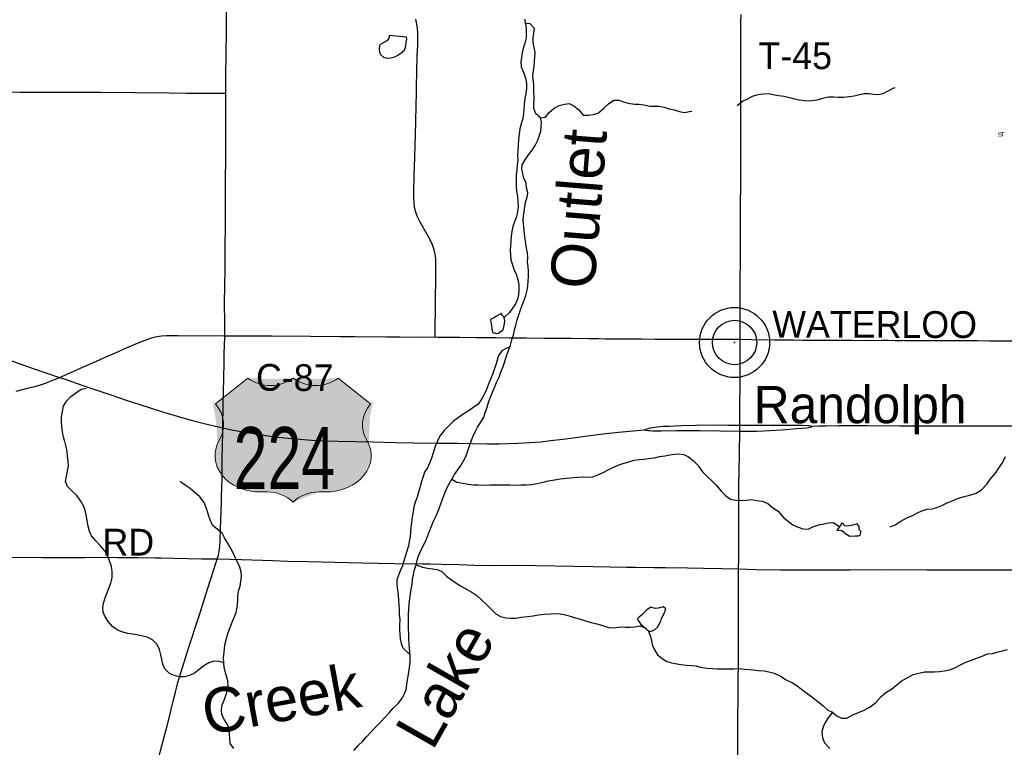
# Model space of a CAD drawing. Header units: feet. Extents: x 2113747 to 2516209, y 960708 to 1356798.
# Tile 23 of 244: x 2305899 to 2316941, y 1102641 to 1110796. Entities that reach past the tile are written whole.
import ezdxf

# ---------------------------------------------------------------- set-up
doc = ezdxf.new("R2010")
doc.units = ezdxf.units.FT
doc.header["$MEASUREMENT"] = 0
for name, color, linetype in [('0_Xref', 7, 'Continuous'), ('GM_X_County_Road', 3, 'Continuous'), ('GM_X_County_Road_Text', 3, 'Continuous'), ('GM_X_Minor_Lake', 5, 'Continuous'), ('GM_X_Minor_River', 5, 'Continuous'), ('GM_X_Minor_River_Text', 5, 'Continuous'), ('GM_X_State_Route', 1, 'Continuous'), ('GM_X_Township_Road', 4, 'Continuous'), ('GM_X_Township_Road_Text', 4, 'Continuous'), ('GM_X_Township_Subdivision_Text', 4, 'Continuous'), ('GM_X_Unincorporated', 1, 'Continuous'), ('GM_X_Unincorporated_Location', 2, 'Continuous'), ('GM_X_Unincorporated_Text', 251, 'Continuous'), ('GM_X_US_Location', 251, 'Continuous'), ('GM_X_US_Route', 1, 'Continuous'), ('GM_X_US_Shield', 251, 'Continuous')]:
    doc.layers.add(name, color=color, linetype=linetype)
doc.styles.add('Styledgn030', font='dgn030.shx')
doc.styles.add('Styledgn031', font='dgn031.shx')

# ---------------------------------------------------------------- blocks, each defined once
blk = doc.blocks.new('DGN_COMPLEXSHAPE25')
at = {"layer": 'GM_X_US_Shield', "color": 7, "linetype": 'Continuous', "lineweight": 13}
for p, q in [((2308457.275943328, 1106779.227840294), (2308094.726390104, 1106489.188197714)), ((2308457.275943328, 1106779.227840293), (2308457.275943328, 1106779.227840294)), ((2308964.845317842, 1106779.227840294), (2308964.845317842, 1106779.227840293)), ((2309834.96424558, 1106489.188197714), (2309472.414692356, 1106779.227840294)), ((2309472.414692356, 1106779.227840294), (2309472.414692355, 1106779.227840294)), ((2308137.258833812, 1106081.769030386), (2308137.258833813, 1106081.769030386)), ((2308602.295765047, 1105503.053412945), (2308674.805675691, 1105503.053412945)), ((2309254.884959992, 1105503.053412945), (2309327.394870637, 1105503.053412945)), ((2308964.845317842, 1105387.037555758), (2308964.845317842, 1105387.037555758))]:
    blk.add_line(p, q, dxfattribs=at)
for centre, major_axis, ratio, start_param, end_param in [((2308711.060630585, 1106986.357575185), (-362.5495532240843, -2.054038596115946e-13), 0.8, 0.7953988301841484, 2.346193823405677), ((2309218.630005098, 1106986.357575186), (-362.5495532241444, -2.054038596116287e-13), 0.8000000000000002, 0.7953988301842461, 2.346193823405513), ((2307678.954620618, 1106256.278937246), (507.5693745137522, -5.275790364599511e-14), 0.8000000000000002, 5.838948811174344, 6.894066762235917), ((2310250.736015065, 1106256.278937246), (-507.5693745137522, 6.215932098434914e-14), 0.8000000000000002, 5.672303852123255, 6.727421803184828), ((2308596.641659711, 1105909.08371805), (507.5693745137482, 8.243422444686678e-16), 0.8000000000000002, 2.702326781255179, 4.723528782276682), ((2309333.048975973, 1105909.08371805), (-507.5693745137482, 6.21593209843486e-14), 0.8000000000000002, 1.559656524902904, 3.580858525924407), ((2308674.805675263, 1105213.013770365), (362.5495532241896, -5.36041424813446e-07), 0.7999999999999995, 0.6435011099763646, 1.570796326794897), ((2309254.884960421, 1105213.013770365), (362.5495532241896, 5.360415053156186e-07), 0.7999999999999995, 1.570796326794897, 2.498091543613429)]:
    blk.add_ellipse(centre, major_axis=major_axis, ratio=ratio, start_param=start_param, end_param=end_param, dxfattribs=at)
blk = doc.blocks.new('M1-H4_33')
at = {"layer": 'GM_X_US_Shield', "linetype": 'Continuous', "true_color": 0x1e0000}
h = blk.add_hatch(color=18, dxfattribs=at)
edge = h.paths.add_edge_path(flags=0)
edge.add_line((-508.4680158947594, 667.0911779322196), (-508.4680158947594, 667.0911779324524))
edge.add_line((-508.4680158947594, 667.0911779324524), (-871.0175691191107, 377.0515353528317))
edge.add_ellipse((-1286.789338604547, 144.1422748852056), major_axis=(507.5693745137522, -5.275790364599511e-14), ratio=0.8000000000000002, start_angle=334.5471236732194, end_angle=395.0009291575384, ccw=False)
edge.add_line((-828.4851254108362, -30.36763197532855), (-828.4851254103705, -30.36763197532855))
edge.add_ellipse((-369.1022995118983, -203.0529443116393), major_axis=(507.5693745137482, 8.24342244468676e-16), ratio=0.8000000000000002, start_angle=-205.1680805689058, end_angle=-89.36173636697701)
edge.add_line((-363.4481941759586, -609.083249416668), (-290.9382835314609, -609.083249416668))
edge.add_ellipse((-290.938283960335, -899.1228919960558), major_axis=(-362.549553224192, 5.36041469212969e-07), ratio=0.7999999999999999, start_angle=216.8698977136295, end_angle=270, ccw=False)
edge.add_line((-0.8986413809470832, -725.0991066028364), (-0.8986413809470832, -725.0991066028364))
edge.add_ellipse((289.1410011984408, -899.1228919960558), major_axis=(-362.549553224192, -5.360414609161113e-07), ratio=0.7999999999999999, start_angle=270, end_angle=323.13010228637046, ccw=False)
edge.add_line((289.1410007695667, -609.083249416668), (361.6509114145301, -609.083249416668))
edge.add_ellipse((367.3050167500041, -203.0529443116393), major_axis=(-507.5693745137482, 6.215932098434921e-14), ratio=0.8000000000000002, start_angle=89.361736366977, end_angle=205.1680805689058)
edge.add_ellipse((1284.992055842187, 144.1422748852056), major_axis=(-507.5693745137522, 6.215932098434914e-14), ratio=0.8000000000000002, start_angle=324.9990708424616, end_angle=385.4528763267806, ccw=False)
edge.add_line((869.2202863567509, 377.0515353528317), (506.6707331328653, 667.0911779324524))
edge.add_line((506.6707331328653, 667.0911779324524), (506.6707331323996, 667.0911779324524))
edge.add_ellipse((252.8860458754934, 874.2209128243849), major_axis=(-362.5495532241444, -2.054038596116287e-13), ratio=0.8000000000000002, start_angle=405.57299599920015, end_angle=494.42700400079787, ccw=False)
edge.add_line((-0.8986413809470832, 667.0911779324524), (-0.8986413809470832, 667.0911779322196))
edge.add_ellipse((-254.6833286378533, 874.220912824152), major_axis=(-362.5495532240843, -2.054038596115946e-13), ratio=0.8, start_angle=405.5729959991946, end_angle=494.4270040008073, ccw=False)
at = {"layer": 'GM_X_US_Shield', "color": 7, "linetype": 'Continuous', "lineweight": 13}
blk.add_blockref('DGN_COMPLEXSHAPE25', (-2308965.743959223, -1106112.136662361), dxfattribs=at)
at = {"layer": 'GM_X_US_Shield', "color": 9, "linetype": 'Continuous', "lineweight": 13, "insert": (-97.80914794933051, -577.7589680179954), "char_height": 696.0951421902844, "attachment_point": 8, "line_spacing_factor": 0.8, "style": 'Styledgn030'}
blk.add_mtext('{\\Fdgn000|c0;\\W0.73386;\\C9;224}', dxfattribs=at)
blk = doc.blocks.new('Unicorp13')
at = {"layer": 'GM_X_Unincorporated'}
for radius in [392.8488348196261, 249.0278639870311]:
    blk.add_circle((-4.656612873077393e-10, 0), radius, dxfattribs=at)
blk = doc.blocks.new('POR')
at = {"layer": 'GM_X_County_Road', "flags": 128}
for points in [[(2308211.394066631, 1109973.764299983), (2308211.361258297, 1110039.741858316), (2308211.722149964, 1110197.287474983), (2308214.149966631, 1110377.569266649), (2308214.674899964, 1110466.184574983), (2308216.676208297, 1110600.403466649), (2308216.413741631, 1110721.466216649), (2308216.577783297, 1110910.671874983), (2308216.774633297, 1111103.388024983), (2308218.349433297, 1111299.385008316), (2308220.186699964, 1111404.240441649), (2308222.02396663, 1111564.738808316), (2308221.892733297, 1111771.234458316), (2308223.762808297, 1111895.840508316), (2308225.370416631, 1112046.857266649), (2308223.073833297, 1112224.055074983), (2308219.792999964, 1112414.277791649), (2308220.908483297, 1112489.704149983), (2308219.333683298, 1112631.665808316)], [(2310336.717899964, 1110801.321699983), (2310349.414724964, 1110743.972733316), (2310356.337283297, 1110695.646058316), (2310359.716541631, 1110650.140899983), (2310360.99606663, 1110578.225033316), (2310359.290033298, 1110509.557191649), (2310354.598441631, 1110388.330399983), (2310349.906849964, 1110214.446233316), (2310346.461974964, 1110043.875708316), (2310344.26381663, 1109961.92049165), (2310341.212641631, 1109847.091324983), (2310336.750708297, 1109643.614041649), (2310333.863574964, 1109512.413516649), (2310330.320274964, 1109391.05549165), (2310326.908208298, 1109253.293299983), (2310319.395099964, 1109056.607341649), (2310313.620833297, 1108863.038174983), (2310314.080149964, 1108800.439874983), (2310317.459408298, 1108747.782499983), (2310324.414774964, 1108695.38759165), (2310333.076174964, 1108653.196074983), (2310344.165391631, 1108618.353624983), (2310359.880583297, 1108581.772333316), (2310382.649566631, 1108537.874783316), (2310475.136258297, 1108375.21106665), (2310506.008899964, 1108317.566824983), (2310525.16896663, 1108276.425174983), (2310536.717499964, 1108242.731016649), (2310549.709599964, 1108192.206183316), (2310558.994358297, 1108144.306016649), (2310562.045533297, 1108112.088233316), (2310563.390674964, 1108040.303599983), (2310562.964166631, 1107892.698908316), (2310560.405116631, 1107797.653166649), (2310559.847374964, 1107751.721499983), (2310558.666274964, 1107567.994833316), (2310554.073108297, 1107335.088474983), (2310554.499616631, 1107239.845883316)], [(2308197.844224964, 1107253.658191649), (2308198.762858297, 1107321.374591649), (2308199.648683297, 1107419.077808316), (2308197.024016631, 1107599.654874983), (2308201.157866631, 1107837.941799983), (2308202.33896663, 1107976.458583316), (2308202.568624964, 1108074.916391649), (2308201.781224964, 1108206.084108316), (2308206.472816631, 1108527.441733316), (2308207.260216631, 1108658.806299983), (2308206.866516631, 1108954.310958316), (2308208.080424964, 1109061.725441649), (2308210.639474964, 1109179.802633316), (2308210.639474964, 1109307.820749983), (2308211.459683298, 1109507.984391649), (2308210.639474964, 1109678.653341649), (2308211.426874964, 1109836.231766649), (2308211.394066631, 1109973.764299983)], [(2306344.567091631, 1106787.386158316), (2306615.137416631, 1106904.839991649), (2306726.160816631, 1106953.265091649), (2306875.930858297, 1107019.833199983), (2306893.942633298, 1107027.740008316), (2306971.796808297, 1107062.254374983), (2307070.812358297, 1107105.72541665), (2307175.700599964, 1107151.919549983), (2307263.298849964, 1107188.336799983), (2307327.406333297, 1107212.779008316), (2307345.877424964, 1107219.143824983), (2307376.979724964, 1107228.691049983), (2307437.117399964, 1107243.815691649), (2307462.642283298, 1107248.441666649), (2307488.429633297, 1107251.722499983), (2307546.861274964, 1107256.512516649), (2307628.357174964, 1107257.201491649), (2307674.059183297, 1107256.971833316), (2308197.844224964, 1107253.658191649)], [(2308184.556849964, 1106654.479599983), (2308184.688083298, 1106660.975649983), (2308187.115899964, 1106742.930866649), (2308188.854741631, 1106838.337499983), (2308190.692008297, 1106897.097224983), (2308191.512216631, 1107018.192783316), (2308193.152633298, 1107070.620499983), (2308194.95709163, 1107126.329049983), (2308197.844224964, 1107253.658191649)], [(2308197.844224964, 1107253.658191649), (2308384.458024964, 1107252.509899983), (2308732.259166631, 1107251.624074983), (2309158.865924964, 1107248.474474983), (2309496.791758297, 1107246.374741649), (2309634.586758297, 1107244.603091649), (2309661.227124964, 1107244.40624165)], [(2309661.227124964, 1107244.40624165), (2310015.294658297, 1107242.109658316), (2310162.997774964, 1107241.223833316), (2310365.425191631, 1107239.025674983), (2310554.499616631, 1107239.845883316)], [(2310554.499616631, 1107239.845883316), (2310584.12554163, 1107238.631974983), (2310835.732649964, 1107236.072924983), (2311022.444874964, 1107235.810458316), (2311140.850149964, 1107235.351141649), (2311198.560008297, 1107233.743533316), (2311234.419516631, 1107233.054558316), (2311391.932324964, 1107231.479758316), (2311582.286274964, 1107230.068999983), (2311782.482724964, 1107228.362966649), (2312081.005749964, 1107224.983708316), (2312284.286183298, 1107223.704183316), (2312339.469799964, 1107221.67006665), (2312395.079924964, 1107221.013899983), (2312463.682149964, 1107220.554583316), (2312739.042491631, 1107219.143824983), (2312873.523849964, 1107218.061149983), (2313024.310949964, 1107217.076899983), (2313256.725183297, 1107216.45354165), (2313483.201108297, 1107216.125458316), (2313748.882991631, 1107215.502099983), (2313893.305274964, 1107214.813124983), (2313977.786733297, 1107214.255383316)], [(2313977.786733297, 1107214.255383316), (2314106.559441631, 1107213.402366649), (2314365.712466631, 1107209.104474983), (2314522.798766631, 1107207.004741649), (2314581.788149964, 1107206.282958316)], [(2314581.788149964, 1107206.282958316), (2314679.819449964, 1107205.823641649), (2314850.357166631, 1107205.23309165), (2315030.934233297, 1107204.937816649), (2315233.492883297, 1107203.887949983), (2315440.119766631, 1107202.116299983), (2315564.889858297, 1107202.739658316), (2315640.283408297, 1107202.313149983), (2315715.676958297, 1107201.296091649), (2315741.923624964, 1107201.361708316), (2315797.369708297, 1107201.98506665), (2315813.544216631, 1107202.345958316), (2315823.321099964, 1107202.149108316), (2315967.349683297, 1107201.492941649), (2316180.702274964, 1107202.116299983), (2316348.024774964, 1107200.869583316), (2316453.077058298, 1107200.279033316), (2316571.154249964, 1107199.065124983), (2316636.770916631, 1107199.032316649), (2316777.813941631, 1107198.441766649), (2316941.954033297, 1107197.851216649), (2317145.43131663, 1107197.162241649), (2317417.707674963, 1107197.752791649)], [(2305860.447324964, 1106633.515074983), (2305987.940508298, 1106664.551758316), (2306033.084774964, 1106676.461183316), (2306083.281524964, 1106689.682941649), (2306133.707933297, 1106704.709158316), (2306199.09494163, 1106727.051633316), (2306242.073858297, 1106743.619841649), (2306281.509474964, 1106760.024008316), (2306344.567091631, 1106787.386158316)], [(2308181.14941623, 1106490.922780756), (2308184.556849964, 1106654.479599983)], [(2308176.157916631, 1106221.836108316), (2308176.84689163, 1106287.190308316), (2308179.635599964, 1106418.259599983), (2308181.14941623, 1106490.922780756)], [(2308114.543866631, 1104752.678941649), (2308120.613408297, 1104772.65921665), (2308126.748566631, 1104795.034499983), (2308131.505774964, 1104816.491149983), (2308136.295791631, 1104840.408424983), (2308140.199983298, 1104865.998924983), (2308143.251158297, 1104892.770524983), (2308147.549049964, 1104955.270399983), (2308150.600224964, 1105089.882991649), (2308157.030658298, 1105276.759258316), (2308160.80361663, 1105398.182899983), (2308162.968966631, 1105473.609258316), (2308165.068699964, 1105535.846666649), (2308168.349533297, 1105667.112808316), (2308168.808849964, 1105768.884258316), (2308169.694674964, 1105854.153116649), (2308172.975508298, 1106031.252499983), (2308175.56736663, 1106169.113116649), (2308176.157916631, 1106221.836108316)], [(2307259.657124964, 1101848.550891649), (2307274.027174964, 1101897.140033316), (2307319.663566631, 1102047.828708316), (2307383.442966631, 1102261.673424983), (2307417.366783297, 1102381.52226665), (2307454.243349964, 1102510.918333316), (2307479.768233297, 1102602.650433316), (2307516.972883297, 1102742.184274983), (2307549.026624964, 1102866.166966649), (2307577.405833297, 1102984.211349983), (2307601.060641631, 1103079.716408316), (2307620.122283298, 1103159.440658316), (2307644.564491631, 1103258.128124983), (2307673.304591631, 1103365.837883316), (2307701.224483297, 1103463.442674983), (2307727.503958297, 1103547.95694165), (2307796.106183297, 1103763.671733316), (2307825.86334163, 1103854.124308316), (2307869.564041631, 1103991.722458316), (2307909.983908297, 1104116.492549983), (2308008.474524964, 1104426.039174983), (2308102.371974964, 1104714.916549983), (2308114.543866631, 1104752.678941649)]]:
    blk.add_lwpolyline(points, dxfattribs=at)
at = {"layer": 'GM_X_Minor_Lake'}
for p, q in [((2310238.439999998, 1110598.16), (2310042.389999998, 1110617.76)), ((2311335.449999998, 1107388.23), (2311339.489999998, 1107424.12)), ((2315121.789999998, 1105156.68), (2315064.819999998, 1105071.73)), ((2312862.739999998, 1104026.88), (2312915.819999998, 1103975.79))]:
    blk.add_line(p, q, dxfattribs=at)
at = {"layer": 'GM_X_Minor_Lake', "flags": 128}
for points in [[(2310042.389999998, 1110617.76), (2310040.459999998, 1110585.7), (2310016.519999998, 1110559.59), (2309984.549999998, 1110541.49), (2309952.589999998, 1110525.39), (2309932.629999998, 1110505.3), (2309928.709999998, 1110465.21), (2309932.779999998, 1110431.16), (2309946.849999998, 1110405.14), (2309978.899999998, 1110377.15), (2310022.939999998, 1110365.22), (2310062.929999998, 1110367.31), (2310106.919999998, 1110379.43), (2310146.859999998, 1110401.56), (2310178.819999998, 1110423.68), (2310210.759999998, 1110451.8), (2310224.689999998, 1110485.91), (2310230.629999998, 1110511.97), (2310232.589999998, 1110534.01), (2310232.559999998, 1110544.04), (2310240.489999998, 1110576.12), (2310238.439999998, 1110598.16)], [(2311339.489999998, 1107424.12), (2311327.289999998, 1107464.36), (2311313.249999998, 1107480.36), (2311299.209999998, 1107502.38), (2311247.259999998, 1107474.2), (2311215.299999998, 1107456.1), (2311179.349999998, 1107433.97), (2311183.399999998, 1107405.93), (2311189.469999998, 1107373.88), (2311193.569999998, 1107327.8), (2311203.649999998, 1107289.74), (2311241.679999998, 1107279.81), (2311269.669999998, 1107283.88), (2311317.609999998, 1107316.04), (2311329.529999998, 1107352.14), (2311335.449999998, 1107388.23)], [(2315064.819999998, 1105071.73), (2315112.779999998, 1105074.34), (2315137.009999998, 1105054.58), (2315163.269999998, 1105032.86), (2315209.539999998, 1105009.37), (2315269.519999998, 1105010.12), (2315307.509999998, 1105010.6), (2315329.379999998, 1105020.89), (2315330.919999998, 1105059.02), (2315312.709999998, 1105076.84), (2315312.249999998, 1105114.94), (2315289.879999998, 1105146.74), (2315244.059999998, 1105132.13), (2315188.199999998, 1105121.41), (2315150.189999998, 1105122.94), (2315144.039999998, 1105134.9), (2315121.789999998, 1105156.68)], [(2312915.819999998, 1103975.79), (2312936.899999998, 1103954.9), (2312974.939999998, 1103938.95), (2313018.889999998, 1103959.09), (2313052.829999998, 1103989.23), (2313088.699999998, 1104053.42), (2313096.629999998, 1104085.51), (2313128.509999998, 1104141.69), (2313144.399999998, 1104193.83), (2313116.349999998, 1104215.81), (2313058.379999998, 1104199.66), (2313024.389999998, 1104195.57), (2312976.349999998, 1104211.5), (2312928.419999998, 1104177.33), (2312868.539999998, 1104119.08), (2312832.609999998, 1104086.94), (2312828.629999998, 1104074.9), (2312862.739999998, 1104026.88)]]:
    blk.add_lwpolyline(points, dxfattribs=at)
at = {"layer": 'GM_X_Minor_River', "flags": 128}
for points in [[(2311401.969999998, 1107147.89), (2311419.849999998, 1107206.05), (2311437.739999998, 1107260.2), (2311449.599999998, 1107320.34), (2311461.489999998, 1107372.47), (2311479.369999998, 1107430.63), (2311497.249999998, 1107488.78), (2311515.119999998, 1107544.93), (2311533.019999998, 1107595.07), (2311554.899999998, 1107651.23), (2311576.789999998, 1107705.38), (2311590.659999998, 1107763.53), (2311598.549999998, 1107813.65), (2311602.439999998, 1107865.76), (2311604.329999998, 1107917.87), (2311604.209999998, 1107973.98), (2311600.089999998, 1108028.07), (2311593.979999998, 1108078.16), (2311597.869999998, 1108132.28), (2311595.759999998, 1108182.37), (2311581.649999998, 1108234.44), (2311573.539999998, 1108284.53), (2311569.429999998, 1108338.63), (2311561.309999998, 1108390.71), (2311555.199999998, 1108440.8), (2311546.969999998, 1108544.98), (2311548.869999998, 1108595.09), (2311556.759999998, 1108647.21), (2311562.649999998, 1108699.32), (2311570.539999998, 1108749.44), (2311588.419999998, 1108805.59), (2311596.309999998, 1108855.71), (2311584.189999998, 1108909.79), (2311578.089999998, 1108961.88), (2311553.959999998, 1109017.93), (2311539.849999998, 1109070), (2311529.739999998, 1109120.08), (2311533.639999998, 1109170.19), (2311567.519999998, 1109224.38), (2311605.399999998, 1109280.57), (2311645.289999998, 1109332.75), (2311679.179999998, 1109384.94), (2311707.069999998, 1109439.11), (2311724.949999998, 1109491.24), (2311742.829999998, 1109545.39), (2311746.729999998, 1109595.49), (2311752.619999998, 1109645.61), (2311738.509999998, 1109697.68), (2311688.409999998, 1109739.66), (2311666.279999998, 1109799.72), (2311666.179999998, 1109849.83), (2311670.059999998, 1109903.94), (2311665.819999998, 1110012.15), (2311665.709999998, 1110064.25), (2311653.479999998, 1110168.42), (2311661.369999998, 1110222.55), (2311667.249999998, 1110276.67), (2311671.149999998, 1110326.77), (2311677.019999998, 1110378.89), (2311678.919999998, 1110428.99), (2311668.799999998, 1110485.08), (2311658.679999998, 1110539.16), (2311656.559999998, 1110593.27), (2311672.339999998, 1110697.5), (2311622.219999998, 1110747.49), (2311570.209999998, 1110753.39), (2311566.099999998, 1110803.47)], [(2311570.209999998, 1110753.39), (2311580.329999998, 1110695.29), (2311580.459999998, 1110641.19), (2311578.559999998, 1110591.09), (2311562.689999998, 1110530.93), (2311544.809999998, 1110474.79), (2311532.919999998, 1110422.66), (2311525.029999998, 1110372.54), (2311519.139999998, 1110322.43), (2311523.259999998, 1110268.33), (2311553.419999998, 1110196.25), (2311573.559999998, 1110130.18), (2311581.679999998, 1110076.09), (2311583.789999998, 1110023.98), (2311573.909999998, 1109969.86), (2311564.029999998, 1109911.72), (2311556.159999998, 1109849.58), (2311554.289999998, 1109795.47), (2311550.399999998, 1109743.36), (2311540.519999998, 1109687.22), (2311522.639999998, 1109629.08), (2311508.759999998, 1109572.93), (2311498.879999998, 1109516.8), (2311493.019999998, 1109450.65), (2311489.159999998, 1109388.53), (2311487.279999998, 1109330.41), (2311483.399999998, 1109276.29), (2311485.509999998, 1109224.19), (2311479.619999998, 1109170.07), (2311473.749999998, 1109109.94), (2311467.869999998, 1109055.83), (2311466.009999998, 1108991.69), (2311466.139999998, 1108933.57), (2311472.269999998, 1108871.46), (2311480.389999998, 1108817.37), (2311486.519999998, 1108757.27), (2311488.639999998, 1108701.17), (2311482.759999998, 1108643.04), (2311470.879999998, 1108588.9), (2311447.009999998, 1108528.73), (2311429.109999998, 1108476.59), (2311417.239999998, 1108420.45), (2311411.349999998, 1108368.33), (2311407.459999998, 1108314.22), (2311401.569999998, 1108262.1), (2311399.689999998, 1108210), (2311401.789999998, 1108159.91), (2311407.919999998, 1108103.81), (2311424.029999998, 1108049.73), (2311442.149999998, 1107999.67), (2311466.259999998, 1107945.62), (2311484.389999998, 1107883.54), (2311496.519999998, 1107825.45), (2311496.649999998, 1107767.33), (2311492.759999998, 1107713.22), (2311480.869999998, 1107663.09), (2311460.979999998, 1107612.95), (2311425.089999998, 1107562.77), (2311393.189999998, 1107512.6), (2311329.829999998, 1107455.94)], [(2315662.219999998, 1105113.31), (2315717.969999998, 1105134.06), (2315779.439999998, 1105176.94), (2315847.019999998, 1105211.88), (2315910.649999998, 1105240.76), (2315966.299999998, 1105269.53), (2316018.019999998, 1105292.23), (2316077.779999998, 1105311.04), (2316131.719999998, 1105315.72), (2316183.559999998, 1105328.4), (2316241.279999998, 1105351.19), (2316298.889999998, 1105381.99), (2316374.539999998, 1105411.01), (2316428.279999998, 1105431.74), (2316490.039999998, 1105450.56), (2316555.849999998, 1105465.43), (2316625.569999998, 1105488.36), (2316685.089999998, 1105527.21), (2316746.299999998, 1105592.14), (2316789.569999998, 1105652.86), (2316840.829999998, 1105713.66), (2316876.189999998, 1105766.24), (2316921.409999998, 1105830.99), (2316956.549999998, 1105901.62)], [(2313945.769999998, 1109834.66), (2314005.169999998, 1109883.53), (2314058.889999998, 1109906.26), (2314118.509999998, 1109937.09), (2314180.269999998, 1109955.92), (2314240.139999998, 1109966.69), (2314300.119999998, 1109967.45), (2314350.229999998, 1109958.05), (2314410.379999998, 1109944.76), (2314472.459999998, 1109937.51), (2314530.629999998, 1109922.2), (2314588.789999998, 1109908.9), (2314638.909999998, 1109897.48), (2314705.009999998, 1109888.28), (2314761.039999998, 1109884.98), (2314840.899999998, 1109896), (2314906.639999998, 1109916.89), (2314968.449999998, 1109931.7), (2315024.459999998, 1109930.39), (2315078.489999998, 1109927.06), (2315138.479999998, 1109927.81), (2315200.349999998, 1109936.61), (2315256.299999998, 1109941.32), (2315316.109999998, 1109956.1), (2315367.939999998, 1109968.79), (2315425.929999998, 1109969.51), (2315476.009999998, 1109962.12), (2315528.039999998, 1109958.76), (2315581.939999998, 1109967.46), (2315645.529999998, 1110000.35), (2315701.149999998, 1110031.12), (2315717.089999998, 1110035.33)], [(2311738.509999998, 1109697.68), (2311796.489999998, 1109703.82), (2311836.399999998, 1109754.01), (2311894.289999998, 1109804.24), (2311948.229999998, 1109834.41), (2312008.199999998, 1109850.58), (2312062.189999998, 1109854.7), (2312114.249999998, 1109828.76), (2312170.349999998, 1109784.8), (2312218.479999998, 1109726.79), (2312278.489999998, 1109724.92), (2312334.479999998, 1109733.05), (2312390.439999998, 1109753.22), (2312448.329999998, 1109805.45), (2312502.219999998, 1109853.67), (2312562.139999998, 1109893.87), (2312618.139999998, 1109891.99), (2312670.189999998, 1109876.08), (2312724.229999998, 1109860.16), (2312792.249999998, 1109850.29), (2312844.259999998, 1109848.4), (2312898.279999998, 1109842.51), (2312964.309999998, 1109826.62), (2313018.319999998, 1109824.74), (2313072.329999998, 1109824.85), (2313126.349999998, 1109814.95), (2313184.389999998, 1109797.05), (2313238.419999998, 1109785.14), (2313298.469999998, 1109765.23), (2313356.489999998, 1109757.34), (2313410.469999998, 1109765.48), (2313438.469999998, 1109771.55)], [(2309647.599999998, 1102607.02), (2309693.479999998, 1102661.23), (2309747.379999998, 1102709.45), (2309789.279999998, 1102759.64), (2309835.169999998, 1102809.83), (2309891.049999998, 1102866.07), (2309944.929999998, 1102924.31), (2309992.829999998, 1102974.51), (2310042.709999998, 1103028.72), (2310088.609999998, 1103078.92), (2310142.499999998, 1103131.15), (2310182.389999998, 1103181.34), (2310212.279999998, 1103233.51), (2310232.169999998, 1103287.66), (2310240.049999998, 1103345.79), (2310249.929999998, 1103397.91), (2310259.809999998, 1103456.05), (2310267.699999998, 1103510.18), (2310275.579999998, 1103560.29), (2310277.479999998, 1103610.4), (2310279.339999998, 1103672.53), (2310271.189999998, 1103746.65), (2310267.069999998, 1103804.76), (2310264.949999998, 1103856.86), (2310264.819999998, 1103914.97), (2310260.719999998, 1103967.07), (2310258.599999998, 1104021.17), (2310260.489999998, 1104075.29), (2310260.359999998, 1104133.39), (2310262.239999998, 1104189.52), (2310268.119999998, 1104247.64), (2310273.999999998, 1104303.76), (2310281.869999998, 1104361.91), (2310289.759999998, 1104414.02), (2310299.639999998, 1104470.15), (2310305.529999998, 1104522.28), (2310315.409999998, 1104578.41), (2310327.299999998, 1104630.53), (2310345.179999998, 1104686.69), (2310357.069999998, 1104736.81), (2310372.969999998, 1104786.95), (2310396.839999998, 1104843.11), (2310424.719999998, 1104899.28), (2310448.619999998, 1104949.43), (2310472.509999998, 1105003.59), (2310494.379999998, 1105061.76), (2310516.259999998, 1105117.92), (2310540.149999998, 1105174.08), (2310570.019999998, 1105234.27), (2310591.909999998, 1105286.42), (2310621.729999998, 1105370.65), (2310639.619999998, 1105420.79), (2310663.489999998, 1105480.97), (2310685.379999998, 1105537.12), (2310713.269999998, 1105587.28), (2310747.149999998, 1105645.48), (2310777.039999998, 1105699.65), (2310810.929999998, 1105749.82), (2310844.829999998, 1105799.99), (2310874.719999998, 1105850.16), (2310906.599999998, 1105906.34), (2310926.469999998, 1105964.5), (2310944.359999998, 1106020.65), (2310962.249999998, 1106070.79), (2310982.149999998, 1106120.94), (2311006.019999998, 1106177.1), (2311031.919999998, 1106229.26), (2311069.799999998, 1106283.45), (2311103.679999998, 1106339.63), (2311117.579999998, 1106391.77), (2311139.469999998, 1106441.92), (2311157.339999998, 1106504.08), (2311179.209999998, 1106564.25), (2311201.089999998, 1106620.4), (2311222.969999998, 1106674.56), (2311246.849999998, 1106730.73), (2311274.729999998, 1106790.9), (2311296.619999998, 1106845.06), (2311320.479999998, 1106909.24), (2311360.239999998, 1107025.56), (2311376.119999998, 1107077.7), (2311401.969999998, 1107147.89)], [(2311394.279999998, 1107126.99), (2311358.039999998, 1107115.73), (2311306.099999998, 1107085.56), (2311270.209999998, 1107031.37), (2311252.319999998, 1106979.23), (2311238.439999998, 1106927.1), (2311220.539999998, 1106874.96), (2311200.669999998, 1106818.8), (2311178.769999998, 1106766.65), (2311156.889999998, 1106712.49), (2311133.019999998, 1106652.32), (2311107.139999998, 1106596.15), (2311077.249999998, 1106541.97), (2311039.369999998, 1106487.79), (2310981.449999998, 1106445.57), (2310927.519999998, 1106409.38), (2310871.589999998, 1106375.2), (2310819.679999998, 1106337.01), (2310765.749999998, 1106296.81), (2310713.859999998, 1106246.59), (2310657.969999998, 1106192.37), (2310618.089999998, 1106138.17), (2310590.209999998, 1106082), (2310562.329999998, 1106023.82), (2310536.499999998, 1105941.6), (2310516.629999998, 1105883.45), (2310494.739999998, 1105827.28), (2310470.849999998, 1105775.12), (2310438.959999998, 1105724.96), (2310423.059999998, 1105674.82), (2310405.179999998, 1105620.68), (2310389.299999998, 1105564.53), (2310371.429999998, 1105500.36), (2310355.559999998, 1105444.21), (2310335.669999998, 1105388.06), (2310319.779999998, 1105337.92), (2310309.889999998, 1105285.8), (2310300.029999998, 1105221.65), (2310292.159999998, 1105161.51), (2310286.279999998, 1105105.39), (2310280.389999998, 1105055.28), (2310278.489999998, 1105003.17), (2310268.609999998, 1104949.04), (2310258.719999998, 1104898.92), (2310240.839999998, 1104840.76), (2310224.949999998, 1104790.63), (2310207.079999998, 1104732.47), (2310193.189999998, 1104676.33), (2310171.299999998, 1104626.18), (2310145.419999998, 1104570.01), (2310127.529999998, 1104517.88), (2310129.649999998, 1104463.77), (2310137.759999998, 1104407.67), (2310143.889999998, 1104347.57), (2310146.009999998, 1104289.45), (2310152.129999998, 1104237.37), (2310154.239999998, 1104185.27), (2310156.359999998, 1104131.17), (2310160.489999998, 1104073.06), (2310156.609999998, 1104010.92), (2310158.739999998, 1103956.83), (2310160.839999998, 1103906.73), (2310164.949999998, 1103856.64), (2310177.049999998, 1103804.56), (2310197.169999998, 1103754.51), (2310278.909999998, 1103676.51)], [(2308187.399999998, 1103589.77), (2308135.369999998, 1103603.68), (2308075.359999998, 1103607.55), (2308019.399999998, 1103587.39), (2307963.469999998, 1103553.2), (2307911.549999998, 1103513.01), (2307859.639999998, 1103470.81), (2307803.679999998, 1103446.64), (2307745.709999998, 1103432.49), (2307687.709999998, 1103430.35), (2307633.679999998, 1103444.26), (2307579.619999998, 1103468.19), (2307527.509999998, 1103520.18), (2307505.399999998, 1103574.23), (2307493.279999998, 1103626.31), (2307483.169999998, 1103676.39), (2307467.039999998, 1103736.48), (2307440.919999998, 1103792.52), (2307386.799999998, 1103844.51), (2307326.729999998, 1103874.44), (2307266.699999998, 1103890.34), (2307212.669999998, 1103902.24), (2307162.649999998, 1103910.15), (2307110.629999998, 1103918.05), (2307044.589999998, 1103933.93), (2306992.539999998, 1103957.87), (2306938.449999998, 1103995.82), (2306892.329999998, 1104051.83), (2306858.209999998, 1104103.86), (2306836.099999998, 1104155.92), (2306829.999999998, 1104206), (2306839.889999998, 1104258.12), (2306855.759999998, 1104316.28), (2306875.649999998, 1104366.42), (2306901.519999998, 1104430.61), (2306919.409999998, 1104480.74), (2306935.289999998, 1104538.89), (2306937.119999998, 1104613.04), (2306926.989999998, 1104673.14), (2306906.869999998, 1104731.21), (2306886.749999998, 1104783.27), (2306854.629999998, 1104841.31), (2306800.489999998, 1104903.32), (2306754.379999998, 1104955.32), (2306704.249999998, 1105011.32), (2306682.139999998, 1105063.37), (2306668.019999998, 1105119.45), (2306655.889999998, 1105179.54), (2306647.779999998, 1105229.63), (2306635.659999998, 1105285.71), (2306617.539999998, 1105339.78), (2306583.409999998, 1105399.82), (2306541.279999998, 1105461.85), (2306485.159999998, 1105513.83), (2306435.039999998, 1105565.82), (2306412.919999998, 1105621.88), (2306436.669999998, 1105738.16), (2306444.549999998, 1105796.31), (2306442.439999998, 1105846.4), (2306434.319999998, 1105902.49), (2306430.199999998, 1105956.58), (2306420.089999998, 1106008.67), (2306403.959999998, 1106066.74), (2306389.849999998, 1106116.81), (2306377.729999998, 1106176.91), (2306371.599999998, 1106231), (2306367.469999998, 1106293.11), (2306369.349999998, 1106349.23), (2306377.229999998, 1106405.36), (2306389.099999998, 1106463.5), (2306422.979999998, 1106521.69), (2306472.879999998, 1106571.9), (2306524.799999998, 1106610.09), (2306588.699999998, 1106656.32), (2306642.679999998, 1106666.46)], [(2310747.149999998, 1105645.48), (2310801.219999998, 1105613.52), (2310869.249999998, 1105599.65), (2310929.279999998, 1105589.77), (2310989.299999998, 1105583.88), (2311041.309999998, 1105581.99), (2311097.309999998, 1105580.11), (2311169.309999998, 1105584.28), (2311239.309999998, 1105584.43), (2311291.319999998, 1105582.54), (2311397.319999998, 1105582.77), (2311461.339999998, 1105580.91), (2311523.339999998, 1105581.05), (2311577.329999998, 1105583.17), (2311637.329999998, 1105587.31), (2311703.309999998, 1105599.48), (2311769.279999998, 1105613.65), (2311827.259999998, 1105625.8), (2311897.229999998, 1105639.98), (2311961.219999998, 1105650.15), (2312035.199999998, 1105658.32), (2312105.189999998, 1105664.49), (2312163.189999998, 1105668.62), (2312219.189999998, 1105670.75), (2312275.199999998, 1105668.87), (2312327.189999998, 1105672.99), (2312383.149999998, 1105693.15), (2312441.099999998, 1105719.33), (2312497.029999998, 1105749.51), (2312550.989999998, 1105775.68), (2312604.939999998, 1105799.85), (2312662.889999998, 1105822.02), (2312732.849999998, 1105842.21), (2312790.819999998, 1105858.37), (2312846.809999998, 1105866.51), (2312898.799999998, 1105870.63), (2312952.789999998, 1105876.76), (2313016.769999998, 1105886.92), (2313072.749999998, 1105899.06), (2313134.729999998, 1105907.21), (2313188.709999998, 1105919.36), (2313240.709999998, 1105927.49), (2313292.699999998, 1105931.61), (2313348.719999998, 1105921.72), (2313400.779999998, 1105895.78), (2313456.879999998, 1105851.81), (2313506.989999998, 1105799.82), (2313513.009999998, 1105791.81)], [(2313513.009999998, 1105791.81), (2313557.159999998, 1105728.68), (2313609.789999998, 1105675.19), (2313662.359999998, 1105627.72), (2313714.989999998, 1105574.23), (2313767.749999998, 1105510.72), (2313818.339999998, 1105461.22), (2313870.799999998, 1105421.76), (2313926.919999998, 1105410.44), (2313978.959999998, 1105407.08), (2314048.919999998, 1105409.96), (2314108.789999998, 1105418.73), (2314160.929999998, 1105407.35), (2314230.999999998, 1105400.21), (2314289.319999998, 1105372.86), (2314341.829999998, 1105329.4), (2314404.349999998, 1105286.06), (2314465.169999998, 1105216.63), (2314517.629999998, 1105177.18), (2314570.129999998, 1105135.73), (2314630.449999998, 1105108.4), (2314682.669999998, 1105089), (2314740.679999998, 1105087.72), (2314800.339999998, 1105114.54), (2314860.109999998, 1105133.34), (2314917.939999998, 1105146.09), (2314969.809999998, 1105156.78), (2315025.769999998, 1105159.48), (2315076.159999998, 1105126.02), (2315092.869999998, 1105113.56)], [(2308299.479999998, 1102626.1), (2308259.349999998, 1102682.12), (2308255.239999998, 1102736.22), (2308253.109999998, 1102792.33), (2308251.009999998, 1102842.42), (2308228.889999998, 1102896.48), (2308196.769999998, 1102948.51), (2308166.649999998, 1103004.56), (2308160.539999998, 1103060.65), (2308170.409999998, 1103116.79), (2308192.299999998, 1103170.95), (2308210.189999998, 1103223.09), (2308228.069999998, 1103281.25), (2308237.959999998, 1103333.37), (2308233.829999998, 1103387.46), (2308219.719999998, 1103439.54), (2308203.609999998, 1103489.6), (2308191.509999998, 1103539.67), (2308187.399999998, 1103589.77), (2308185.279999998, 1103645.87), (2308191.159999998, 1103701.99), (2308197.049999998, 1103754.12), (2308204.939999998, 1103804.23), (2308216.819999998, 1103862.37), (2308238.679999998, 1103926.55), (2308258.559999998, 1103982.71), (2308282.439999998, 1104042.88), (2308304.309999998, 1104097.03), (2308326.199999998, 1104153.19), (2308336.069999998, 1104211.33), (2308343.929999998, 1104283.49), (2308345.809999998, 1104335.6), (2308353.689999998, 1104391.73), (2308371.569999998, 1104447.88), (2308379.459999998, 1104499.99), (2308385.339999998, 1104554.12), (2308381.229999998, 1104608.21), (2308367.119999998, 1104658.28), (2308342.999999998, 1104714.34), (2308314.879999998, 1104768.39), (2308290.739999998, 1104828.46), (2308258.619999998, 1104884.5), (2308194.399999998, 1104988.56), (2308170.289999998, 1105040.61), (2308118.189999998, 1105082.58), (2308066.089999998, 1105126.56), (2308037.979999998, 1105180.6), (2308021.869999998, 1105230.67), (2308003.749999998, 1105282.73), (2307987.639999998, 1105334.79), (2307969.529999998, 1105384.85), (2307917.389999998, 1105448.87), (2307861.279999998, 1105496.84), (2307809.179999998, 1105542.82), (2307755.109999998, 1105578.77), (2307703.019999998, 1105616.72), (2307701.019999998, 1105618.73)], [(2310345.179999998, 1104686.69), (2310415.249999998, 1104658.78), (2310471.269999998, 1104648.88), (2310527.289999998, 1104640.99), (2310579.299999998, 1104633.09), (2310633.349999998, 1104613.17), (2310685.479999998, 1104559.18), (2310741.569999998, 1104519.22), (2310801.659999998, 1104477.27), (2310851.729999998, 1104445.31), (2310909.799999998, 1104413.38), (2310969.879999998, 1104379.44), (2311025.959999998, 1104341.49), (2311078.059999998, 1104293.51), (2311134.179999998, 1104241.53), (2311186.289999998, 1104189.54), (2311238.409999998, 1104137.55), (2311292.479999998, 1104107.61), (2311350.509999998, 1104091.71), (2311402.529999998, 1104087.81), (2311464.519999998, 1104089.95), (2311522.509999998, 1104098.09), (2311594.499999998, 1104106.27), (2311658.489999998, 1104114.43), (2311716.459999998, 1104124.57), (2311776.449999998, 1104132.72), (2311856.439999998, 1104138.9), (2311908.449999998, 1104141.02), (2311960.449999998, 1104137.12), (2312018.479999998, 1104125.23), (2312072.509999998, 1104111.32), (2312130.549999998, 1104093.41), (2312186.589999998, 1104075.51), (2312242.639999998, 1104059.59), (2312306.679999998, 1104041.7), (2312356.709999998, 1104027.77), (2312412.749999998, 1104013.88), (2312468.789999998, 1103995.96), (2312518.819999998, 1103980.04), (2312582.809999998, 1103984.18), (2312638.809999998, 1103990.32), (2312690.819999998, 1103988.43), (2312744.819999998, 1103986.55), (2312796.819999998, 1103990.66), (2312852.789999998, 1104000.81), (2312906.169999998, 1103985.09)], [(2313531.819999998, 1103539.38), (2313609.589999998, 1103527.36), (2313665.619999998, 1103524.05), (2313717.639999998, 1103520.69), (2313775.649999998, 1103519.41), (2313839.639999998, 1103520.21), (2313907.629999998, 1103519.06), (2313967.569999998, 1103523.83), (2314027.649999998, 1103516.55), (2314077.679999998, 1103513.17), (2314127.739999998, 1103507.78), (2314179.799999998, 1103502.41), (2314247.849999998, 1103497.25), (2314299.949999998, 1103487.88), (2314362.149999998, 1103470.61), (2314438.589999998, 1103433.46), (2314488.949999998, 1103402.01), (2314567.409999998, 1103362.88), (2314627.869999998, 1103323.53), (2314684.429999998, 1103276.11), (2314738.869999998, 1103238.68), (2314797.379999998, 1103195.3), (2314853.889999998, 1103151.89), (2314906.409999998, 1103108.42), (2314962.989999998, 1103059), (2315013.289999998, 1103033.56), (2315065.779999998, 1102992.11), (2315118.049999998, 1102968.69), (2315176.049999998, 1102967.41), (2315241.579999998, 1103006.34), (2315305.249999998, 1103033.2), (2315368.959999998, 1103056.06), (2315432.509999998, 1103092.95), (2315501.889999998, 1103143.96), (2315561.069999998, 1103210.89), (2315612.559999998, 1103253.64), (2315676.049999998, 1103294.54), (2315741.449999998, 1103343.5), (2315794.889999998, 1103390.29), (2315858.459999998, 1103425.18), (2315918.079999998, 1103456), (2316045.699999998, 1103485.69), (2316153.669999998, 1103487.04), (2316213.589999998, 1103491.8), (2316269.539999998, 1103496.51), (2316327.369999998, 1103509.26), (2316385.089999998, 1103532.04), (2316448.659999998, 1103566.93), (2316510.329999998, 1103593.78), (2316572.039999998, 1103616.61), (2316641.709999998, 1103643.55), (2316693.449999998, 1103664.25), (2316751.149999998, 1103689.04), (2316807.079999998, 1103693.76), (2316870.839999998, 1103712.6), (2316922.709999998, 1103723.28), (2316978.549999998, 1103736.01)], [(2312948.789999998, 1103949.91), (2312973.059999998, 1103882.84), (2312983.159999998, 1103832.76), (2312997.269999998, 1103782.69), (2313017.369999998, 1103732.64), (2313053.499999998, 1103678.61), (2313103.589999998, 1103636.63), (2313157.659999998, 1103604.69), (2313207.699999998, 1103588.76), (2313311.749999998, 1103568.96), (2313377.759999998, 1103563.09), (2313431.779999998, 1103559.2), (2313485.789999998, 1103553.31), (2313531.819999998, 1103539.38)], [(2315013.289999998, 1103033.56), (2314966.029999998, 1102972.8), (2314930.669999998, 1102920.22), (2314909.269999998, 1102869.82), (2314895.949999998, 1102813.5), (2314900.749999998, 1102747.38), (2314925.409999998, 1102691.54), (2314984.159999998, 1102628.1)]]:
    blk.add_lwpolyline(points, dxfattribs=at)
at = {"layer": 'GM_X_State_Route', "flags": 128}
for points in [[(2313976.734073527, 1106543.333645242), (2313977.294608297, 1106625.050524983), (2313978.049199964, 1106716.388924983), (2313977.622691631, 1106791.651241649), (2313978.508516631, 1106919.439699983), (2313978.016391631, 1107027.477541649), (2313978.147624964, 1107073.179549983), (2313978.246049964, 1107125.476033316), (2313977.852349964, 1107191.027083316), (2313977.786733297, 1107214.255383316), (2313977.622691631, 1107296.013749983), (2313978.246049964, 1107460.153841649), (2313979.00064163, 1107551.98436665), (2313979.09906663, 1107597.784799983), (2313979.263108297, 1107627.148258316), (2313979.623999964, 1107695.848908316), (2313979.722424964, 1107771.144033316), (2313980.772291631, 1107951.294591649), (2313981.100374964, 1108019.568733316), (2313981.625308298, 1108065.172316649), (2313982.576749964, 1108110.611858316), (2313983.167299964, 1108198.144491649), (2313983.856274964, 1108260.874024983), (2313982.543941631, 1108329.443441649), (2313981.428458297, 1108398.275324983), (2313981.658116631, 1108456.772583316), (2313981.953391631, 1108549.357699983), (2313983.101683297, 1108614.843133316), (2313983.068874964, 1108778.983224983), (2313984.840524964, 1108897.060416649), (2313985.693541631, 1108962.414616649), (2313986.38251663, 1109044.304216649), (2313986.48094163, 1109139.382766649), (2313986.349708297, 1109178.687149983), (2313986.513749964, 1109211.462674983), (2313986.87464163, 1109293.417891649), (2313986.87464163, 1109332.755083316), (2313986.841833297, 1109358.903324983), (2313986.940258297, 1109391.580424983), (2313986.940258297, 1109420.943883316), (2313987.465191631, 1109604.604933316), (2313987.760466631, 1109751.815924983), (2313986.546558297, 1109813.233124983), (2313986.448133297, 1110052.471491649), (2313985.660733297, 1110114.840133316), (2313986.57936663, 1110200.108991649), (2313986.809024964, 1110272.221708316), (2313986.907449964, 1110373.894733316), (2313986.809024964, 1110577.372016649), (2313987.990124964, 1110698.697233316), (2313988.25259163, 1110757.686616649), (2313989.138416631, 1110853.158866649)], [(2313974.899599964, 1106185.681324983), (2313975.719808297, 1106252.77436665), (2313976.080699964, 1106448.082374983), (2313976.734073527, 1106543.333645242)], [(2313961.152908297, 1104639.818274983), (2313962.268391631, 1104752.252433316), (2313962.760516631, 1104811.241816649), (2313963.252641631, 1104902.908299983), (2313963.44949163, 1104938.899041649), (2313963.875999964, 1105081.352824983), (2313964.597783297, 1105248.445666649), (2313964.335316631, 1105310.715883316), (2313963.613533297, 1105408.681566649), (2313962.891749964, 1105464.422924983), (2313965.221141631, 1105624.068274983), (2313966.074158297, 1105694.835849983), (2313967.025599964, 1105753.201874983), (2313971.356299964, 1105909.664816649), (2313972.603016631, 1106001.790616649), (2313974.112199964, 1106117.964924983), (2313974.899599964, 1106185.681324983)], [(2313952.360274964, 1102490.347508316), (2313952.589933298, 1102746.285316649), (2313953.082058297, 1102903.601274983), (2313952.983633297, 1102988.870133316), (2313955.509874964, 1103175.779208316), (2313955.148983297, 1103320.070258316), (2313955.608299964, 1103392.281399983), (2313958.987558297, 1103582.569733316), (2313958.692283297, 1103749.82661665), (2313958.725091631, 1103844.905166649), (2313958.659474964, 1103917.083499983), (2313959.085983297, 1103972.759241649), (2313959.053174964, 1104061.308933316), (2313958.495433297, 1104172.693224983), (2313959.053174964, 1104263.769158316), (2313959.906191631, 1104417.705858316), (2313960.890441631, 1104525.940549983), (2313961.152908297, 1104637.456074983), (2313961.152908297, 1104639.818274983)]]:
    blk.add_lwpolyline(points, dxfattribs=at)
at = {"layer": 'GM_X_Township_Road', "flags": 128}
for points in [[(2301545.068816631, 1110001.192066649), (2301559.898183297, 1110000.863983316), (2301817.476408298, 1110000.503091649), (2302655.138774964, 1109999.354799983), (2303168.228299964, 1109995.155333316), (2303502.709258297, 1109996.402049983), (2303997.065224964, 1109994.761633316), (2304765.502008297, 1109989.413874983), (2304981.741733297, 1109989.085791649), (2305503.787933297, 1109985.312833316), (2305723.308491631, 1109986.067424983), (2305903.852749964, 1109985.115983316), (2305959.594108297, 1109985.247216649), (2306100.571516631, 1109984.623858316), (2306313.563216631, 1109983.377141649), (2306565.432791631, 1109983.67241665), (2306809.198708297, 1109982.556933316), (2307578.980633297, 1109975.831224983), (2307767.858208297, 1109973.993958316), (2307829.931574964, 1109973.173749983), (2308168.907274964, 1109973.698683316), (2308211.394066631, 1109973.764299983)], [(2305810.545849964, 1104770.592291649), (2306154.409991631, 1104769.41119165), (2306226.916408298, 1104768.984683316), (2306502.407983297, 1104768.394133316), (2306626.882799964, 1104769.772083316), (2306898.962308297, 1104770.559483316), (2307000.66814163, 1104769.936124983), (2307079.375333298, 1104768.755024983), (2307223.731999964, 1104767.048991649), (2307416.973083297, 1104766.458441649), (2307482.491324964, 1104765.375766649), (2307630.128824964, 1104762.455824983), (2307938.888049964, 1104755.237991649), (2308114.543866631, 1104752.678941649)], [(2308114.543866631, 1104752.678941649), (2308257.981899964, 1104749.857424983), (2308385.967208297, 1104746.642208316), (2308736.819524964, 1104734.240658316), (2308907.291624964, 1104728.203924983), (2309133.570699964, 1104722.396849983), (2309284.456224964, 1104720.493966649), (2309736.555058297, 1104709.700024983), (2310103.877158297, 1104701.858833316), (2310415.589133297, 1104696.478266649), (2310500.857991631, 1104695.723674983), (2310628.777683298, 1104692.278799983), (2310822.248424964, 1104688.276183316), (2310999.085341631, 1104682.272258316), (2311227.13606663, 1104679.54916665), (2311472.936099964, 1104682.075408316), (2312329.332024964, 1104666.393024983), (2312519.456316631, 1104662.980958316), (2312702.854899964, 1104660.520333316), (2312807.447866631, 1104658.519024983), (2313016.141674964, 1104656.714566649), (2313137.466891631, 1104654.844491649), (2313386.77741663, 1104652.449483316), (2313566.829549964, 1104649.135841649), (2313773.423624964, 1104645.461308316), (2313961.152908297, 1104639.818274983)], [(2313961.152908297, 1104639.818274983), (2314156.231258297, 1104633.978391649), (2314431.722833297, 1104629.844541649), (2314742.778641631, 1104631.977083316), (2315206.721283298, 1104629.188374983), (2315561.674641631, 1104632.305166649), (2316073.222174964, 1104631.288108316), (2316174.928008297, 1104630.861599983), (2316332.408008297, 1104630.303858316), (2316654.028099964, 1104629.286799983), (2316913.115508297, 1104628.86029165), (2317034.407916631, 1104629.483649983), (2317532.63526663, 1104627.810424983), (2317798.28434163, 1104625.940349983), (2317998.513599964, 1104624.988908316), (2318507.075574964, 1104620.953483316), (2318848.347858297, 1104622.659516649), (2319012.15986663, 1104623.709383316), (2319159.469283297, 1104623.840616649), (2319299.954566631, 1104622.889174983), (2319437.979224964, 1104622.003349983), (2319519.507933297, 1104621.544033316), (2319613.53661663, 1104621.019099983)]]:
    blk.add_lwpolyline(points, dxfattribs=at)
at = {"layer": 'GM_X_Unincorporated_Location'}
blk.add_point((2313915.972158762, 1107177.965639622), dxfattribs=at)
at = {"layer": 'GM_X_US_Route', "flags": 128}
for points in [[(2305767.435699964, 1106985.679724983), (2306051.752716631, 1106888.00931665), (2306344.567091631, 1106787.386158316), (2306419.271666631, 1106761.664424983), (2306532.001099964, 1106722.983399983), (2306663.759366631, 1106677.642283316), (2306754.343174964, 1106647.228958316), (2306932.951741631, 1106585.877374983), (2307094.565591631, 1106532.760683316), (2307244.86056663, 1106483.777841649), (2307489.381074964, 1106404.381674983), (2307703.881958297, 1106340.142958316), (2307837.543108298, 1106303.299199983), (2307968.940483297, 1106269.440999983), (2308128.126516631, 1106231.80984165), (2308176.157916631, 1106221.836108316), (2308294.792849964, 1106197.197049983), (2308429.274208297, 1106172.787649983), (2308573.926149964, 1106149.034416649), (2308681.504674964, 1106132.006891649), (2308798.367958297, 1106116.521358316), (2308911.622324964, 1106105.104058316), (2309086.654783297, 1106089.585716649), (2309214.836941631, 1106081.285208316), (2309327.566374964, 1106076.101491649), (2309468.117274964, 1106070.88496665), (2309857.814658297, 1106062.978158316), (2310116.245899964, 1106057.696016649), (2310318.049958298, 1106054.513608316), (2310575.95626663, 1106051.298391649), (2310809.682833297, 1106049.625166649), (2311144.295024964, 1106043.81809165), (2311275.561166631, 1106042.702608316), (2311370.278824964, 1106044.211791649), (2311484.583058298, 1106048.772149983), (2311625.101149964, 1106056.974233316), (2311745.081224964, 1106066.160566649), (2311853.184683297, 1106077.938758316), (2311989.076799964, 1106093.325866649), (2312104.923024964, 1106110.254966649), (2312238.288899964, 1106128.201124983), (2312443.701874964, 1106154.382174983), (2312615.059799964, 1106173.771899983), (2312903.379433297, 1106200.543499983)], [(2312903.379433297, 1106200.543499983), (2312936.384616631, 1106210.943741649), (2312969.258566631, 1106220.097266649), (2312999.507849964, 1106225.969958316), (2313046.587808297, 1106231.842649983), (2313113.812083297, 1106238.535549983), (2313181.889374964, 1106241.586724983), (2313316.305116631, 1106247.787499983), (2313477.131566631, 1106251.757308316), (2313651.114158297, 1106253.889849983), (2313841.566533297, 1106252.708749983), (2313975.719808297, 1106252.77436665), (2314064.925666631, 1106252.807174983), (2314394.649416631, 1106252.347858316), (2314514.006133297, 1106252.216624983), (2314603.933774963, 1106252.085391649), (2314639.891708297, 1106251.133949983), (2314673.684291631, 1106250.379358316), (2314736.47944163, 1106248.410858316), (2314754.359983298, 1106247.065716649), (2314770.468874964, 1106244.375433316), (2314786.905849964, 1106239.585416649)], [(2313974.899599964, 1106185.681324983), (2313990.188283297, 1106185.550091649), (2314069.026708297, 1106184.893924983), (2314163.022583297, 1106185.025158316), (2314237.497499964, 1106187.387358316), (2314311.939608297, 1106191.488399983), (2314444.386849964, 1106199.657674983), (2314536.020524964, 1106207.433249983), (2314608.559749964, 1106213.141899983), (2314670.305033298, 1106217.603833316), (2314728.31016663, 1106222.590699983), (2314747.207766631, 1106225.149749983), (2314767.319274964, 1106230.070999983), (2314777.358624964, 1106233.909574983), (2314786.905849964, 1106239.585416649)], [(2314786.905849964, 1106239.585416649), (2314858.231166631, 1106242.538166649), (2314936.38061663, 1106244.277008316), (2315086.150658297, 1106246.672016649), (2315407.508283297, 1106246.048658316), (2315766.136174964, 1106245.687766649), (2316270.62991663, 1106244.736324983), (2316668.923083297, 1106243.981733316), (2316907.045966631, 1106243.555224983), (2317350.024083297, 1106243.194333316), (2317861.86689163, 1106241.816383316), (2318163.703558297, 1106241.06179165), (2318682.140841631, 1106239.290141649), (2319184.173958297, 1106239.290141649), (2320070.064574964, 1106236.698283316), (2320440.798741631, 1106235.648416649), (2320834.531549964, 1106235.123483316), (2321021.539049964, 1106235.287524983), (2321202.050499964, 1106235.976499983), (2321437.319058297, 1106236.960749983)], [(2312903.379433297, 1106200.543499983), (2312945.078824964, 1106192.144566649), (2312969.816308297, 1106190.012024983), (2312994.553791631, 1106189.093391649), (2313092.355433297, 1106189.585516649), (2313266.370833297, 1106190.504149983), (2313523.883441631, 1106190.110449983), (2313974.899599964, 1106185.681324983)]]:
    blk.add_lwpolyline(points, dxfattribs=at)
at = {"color": 7, "linetype": 'Continuous', "lineweight": 0}
for name, p in [('Unicorp13', (2313915.972158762, 1107177.965639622)), ('M1-H4_33', (2308965.743959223, 1106112.136662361))]:
    blk.add_blockref(name, p, dxfattribs=at)
at = {"layer": 'GM_X_County_Road_Text', "char_height": 300.0000000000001, "attachment_point": 7, "line_spacing_factor": 0.8, "style": 'Styledgn030'}
for s, insert, rotation in [('{\\Fdgn000|c0;\\C256;WATERLOO}', (2314338.735578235, 1107228.982068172), 359.877638), ('{\\Fdgn000|c0;\\C256;C-87}', (2308547.871361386, 1106633.717796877), 359.657298)]:
    blk.add_mtext(s, dxfattribs=dict(at, insert=insert, rotation=rotation))
at = {"layer": 'GM_X_Minor_River_Text', "attachment_point": 4, "line_spacing_factor": 0.8, "style": 'Styledgn031'}
for s, insert, char_height, rotation in [('{\\Fdgn000|c0;\\C256;Outlet}', (2312096.276598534, 1107785.246041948), 500.2192799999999, 85.39827222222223), ('{\\Fdgn000|c0;\\C256;Lake}', (2310314.205697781, 1102714.801505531), 500.2128600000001, 60.39908611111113), ('{\\Fdgn000|c0;\\C256;Creek}', (2307951.611009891, 1103018.376270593), 500.18706, 10.398211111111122)]:
    blk.add_mtext(s, dxfattribs=dict(at, insert=insert, char_height=char_height, rotation=rotation))
at = {"layer": 'GM_X_Township_Road_Text', "char_height": 300.0000000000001, "attachment_point": 7, "rotation": 1e-05, "line_spacing_factor": 0.8, "style": 'Styledgn030'}
for s, insert in [('{\\Fdgn000|c0;\\C256;T-45}', (2314184.143884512, 1110237.828770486)), ('{\\Fdgn000|c0;\\C256;RD}', (2306827.354759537, 1104790.241440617))]:
    blk.add_mtext(s, dxfattribs=dict(at, insert=insert))
at = {"layer": 'GM_X_Township_Subdivision_Text', "char_height": 50.00000000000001, "attachment_point": 7, "line_spacing_factor": 0.8, "style": 'Styledgn030'}
for s, insert, rotation in [('{\\Fdgn000|c0;\\C256;S}', (2316868.473071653, 1109482.045688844), 3.198014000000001), ('{\\Fdgn000|c0;\\C256;T}', (2316903.600122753, 1109484.009312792), 3.1918600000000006)]:
    blk.add_mtext(s, dxfattribs=dict(at, insert=insert, rotation=rotation))
at = {"layer": 'GM_X_Unincorporated_Text', "insert": (2314131.339443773, 1106148.106618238), "char_height": 417.0000000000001, "attachment_point": 7, "rotation": 1e-05, "line_spacing_factor": 0.8, "style": 'Styledgn030'}
blk.add_mtext('{\\Fdgn000|c0;\\C256;Randolph}', dxfattribs=at)
at = {"layer": 'GM_X_US_Location', "char_height": 1, "attachment_point": 5, "line_spacing_factor": 0.8, "style": 'Styledgn030'}
for s, insert in [('{\\Fdgn000|c0;\\C256;/}', (2308965.62176684, 1106112.136662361)), ('{\\Fdgn000|c0;\\C256;0}', (2308965.706483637, 1106112.136662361))]:
    blk.add_mtext(s, dxfattribs=dict(at, insert=insert))
at = {"layer": 'GM_X_US_Location', "insert": (2308657.752679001, 1105904.297887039), "char_height": 1, "attachment_point": 7, "rotation": 1e-05, "line_spacing_factor": 0.8, "style": 'Styledgn030'}
blk.add_mtext('{\\Fdgn000|c0;\\C256;224}', dxfattribs=at)

msp = doc.modelspace()

# ---------------------------------------------------------------- block references
at = {"layer": '0_Xref'}
msp.add_blockref('POR', (0, 0), dxfattribs=at)

doc.saveas('drawing.dxf')
